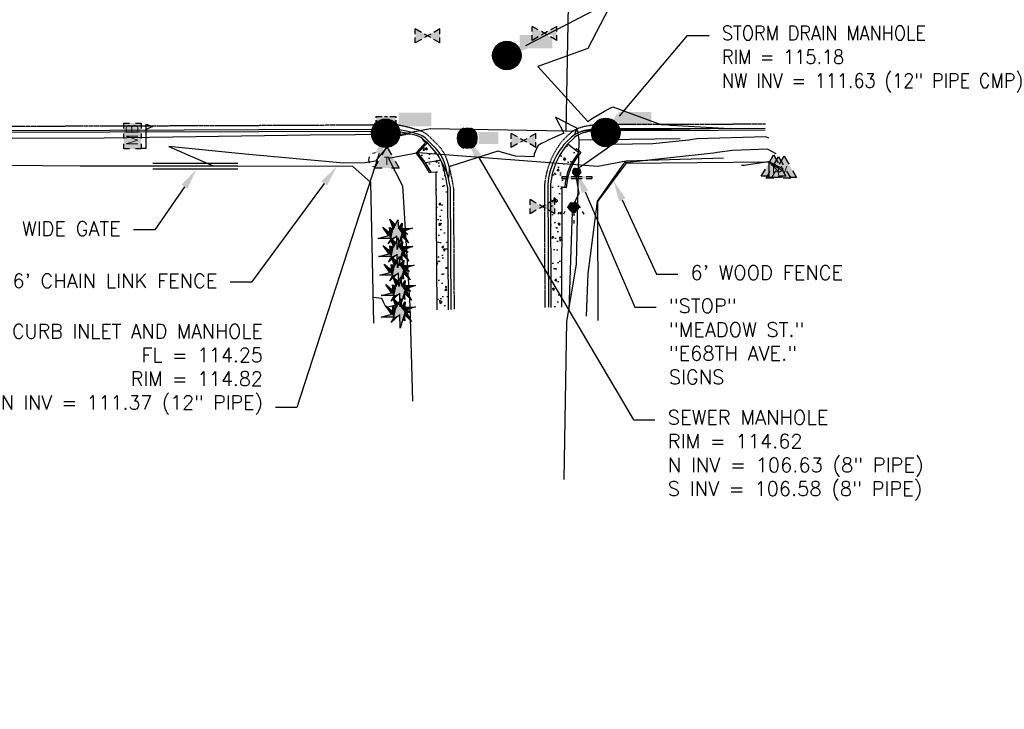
# Model space of a CAD drawing. Header units: feet. Extents: x 351431 to 355879, y 310968 to 329728.
# Tile 87 of 254: x 354027 to 354373, y 318815 to 319057. Entities that reach past the tile are written whole.
import ezdxf
from ezdxf.enums import TextEntityAlignment as Align

# ---------------------------------------------------------------- set-up
doc = ezdxf.new("R2010")
doc.units = ezdxf.units.FT
doc.header["$MEASUREMENT"] = 0
doc.linetypes.add('D25', pattern=[0.375, 0.25, -0.125])
for name, color, linetype in [('EHYSC', 161, 'Continuous'), ('ELIF', 153, 'LINKFENCE'), ('ELTCH-EG2', 253, 'Continuous'), ('ELTCN-EG2', 251, 'Continuous'), ('ELUG', 153, 'EGASRT'), ('ELUTU', 153, 'UT'), ('ELYCB-BACK', 5, 'Continuous'), ('ELYCB-FL', 2, 'Continuous'), ('ELYSP', 1, 'D25'), ('ELYSW-BACK', 2, 'Continuous'), ('ESFS', 153, 'Continuous'), ('ESIM', 153, 'Continuous'), ('ESIO', 4, 'Continuous'), ('ESMask', 155, 'Continuous'), ('ESUD', 5, 'Continuous'), ('ESUS', 5, 'Continuous'), ('ESUT', 2, 'Continuous'), ('ESUU', 13, 'Continuous'), ('ESUV', 13, 'Continuous'), ('ESUW', 5, 'Continuous'), ('ETFS', 6, 'Continuous'), ('ETIF', 4, 'Continuous'), ('ETUD', 4, 'Continuous'), ('ETUS', 2, 'Continuous')]:
    doc.layers.add(name, color=color, linetype=linetype)
doc.styles.add('ANNO-TOPO', font='simplex.shx')
doc.styles.add('L60', font='simplex', dxfattribs={"height": 2.4})
doc.styles.add('L80', font='simplex', dxfattribs={"height": 4})
doc.styles.add('ROMANSM', font='romansm.shx')
doc.linetypes.add('EGASRT', pattern='A,0.15,-0.07,0.15,-0.04,["G",ROMANSM,S=0.08,R=0,X=-0.005,Y=-0.04],-0.12,0.15,-0.07,0.15,-0.04,[")",ROMANSM,S=0.08,R=0,X=-0.09,Y=-0.04],-0.075', length=1.015)
doc.linetypes.add('LINKFENCE', pattern='A,0.25,-0.08,0.25,-0.08,["X",ROMANSM,S=0.08,R=0,X=-0.004,Y=-0.04],-0.12', length=0.78)
doc.linetypes.add('UT', pattern='A,0.25,-0.07,0.07,-0.07,0.07,-0.07,0.25,-0.08,["UT",ROMANSM,S=0.08,R=0,X=-0.04,Y=-0.04],-0.15', length=1.08)
pattern_1 = [(100, (353541.11, 313815.434), (5.091169, 5.091169), [0.75, -8.25]), (45, (353541.11, 313815.434), (-6.654002, 3.772101), [0.6, -6.6]), (150.4514, (353541.5345, 313815.858), (-1.562827, 8.863271), [0.637402, -7.011421]), (96.1842, (353539.578, 313816.719), (8.128042, 7.111605), [1.125, -12.375]), (146.6356, (353540.256, 313817.312), (-1.45428, 13.42144), [0.956103, -10.51713]), (41.1842, (353539.578, 313816.719), (-1.45429, 13.42144), [0.9, -9.9]), (71, (353540.604, 313817.164), (6.921084, 1.984589), [0.75, -8.25]), (16, (353540.604, 313817.164), (-3.990971, 6.525078), [0.6, -6.6]), (121.4514, (353541.181, 313817.3295), (2.93012, 8.509665), [0.637402, -7.011421]), (87.5, (353541.1103, 313815.4339), (-2.4719528, 2.2329503), [0, -6.52, 0, -6.7, 0, -6.625]), (57.5, (353541.1103, 313815.434), (-1.3303906, 4.5504592), [0, -3.82, 0, -6.37, 0, -2.525]), (17.5, (353539.677, 313813.7256), (3.6041248, 3.9443372), [0, -2.5, 0, -7.8, 0, -10.35]), (7.5, (353539.034, 313812.9595), (2.9817998, 5.1109277), [0, -3.25, 0, -5.18, 0, -7.35])]

# ---------------------------------------------------------------- blocks, each defined once
blk = doc.blocks.new('ESUFHYDRANT')
at = {"layer": 'ESMask'}
h = blk.add_hatch(color=256, dxfattribs=at)
edge = h.paths.add_edge_path()
edge.add_arc((0, 0), 0.0366, 0, 360)
for p, q in [((-0.0338, 0.0139), (-0.0451, -0.0039)), ((0.0338, 0.0139), (0.0451, -0.0039)), ((-0.0607, -0.0286), (-0.072, -0.0464)), ((0.0011, -0.0366), (0.0011, -0.0603)), ((0.0607, -0.0286), (0.072, -0.0464)), ((0.0011, -0.0895), (0.0011, -0.1132))]:
    blk.add_line(p, q)
for start, end in [(113.50274, 198.71626), (341.52342, 67.39151), (244.79631, 295.44337)]:
    blk.add_arc((0, 0), 0.0366, start, end)
blk = doc.blocks.new('ESUANCHOR')
for start, end in [(155, 205), (90, 115), (245, 270)]:
    blk.add_arc((0, 0), 0.0492, start, end)
blk = doc.blocks.new('ESUTPED')
for points in [[(-0.0325, 0.0438), (0, 0.1), (0.0325, 0.0438)], [(-0.0325, -0.05), (-0.0866, -0.05), (-0.058, -0.0005)], [(0.058, -0.0005), (0.0866, -0.05), (0.0325, -0.05)]]:
    blk.add_lwpolyline(points)
at = {"layer": 'ESMask'}
blk.add_solid([(-0.0866, -0.05), (0, 0.1), (0.0866, -0.05)], dxfattribs=at)
at = {"style": 'L60'}
blk.add_text('T', height=0.0528, dxfattribs=at).set_placement((0, -0.0001), align=Align.MIDDLE)
blk = doc.blocks.new('ESUVALVE')
for p, q in [((-0.0866, 0.0124), (-0.0866, 0.0495)), ((-0.0433, 0.0247), (-0.0866, 0.0495)), ((0.0217, -0.0124), (-0.0217, 0.0124)), ((0.0217, 0.0124), (-0.0217, -0.0124)), ((0.0866, 0.0495), (0.0433, 0.0247)), ((0.0866, 0.0124), (0.0866, 0.0495)), ((-0.0866, -0.0495), (-0.0866, -0.0124)), ((-0.0433, -0.0247), (-0.0866, -0.0495)), ((0.0866, -0.0495), (0.0433, -0.0247)), ((0.0866, -0.0495), (0.0866, -0.0124))]:
    blk.add_line(p, q)
at = {"layer": 'ESMask'}
blk.add_solid([(-0.0866, -0.0495), (-0.0866, 0.0495), (0.0866, 0.0495), (0.0866, -0.0495)], dxfattribs=at)
blk = doc.blocks.new('ESUVPED')
for points in [[(-0.0325, 0.0443), (-0.0001, 0.1005), (0.0324, 0.0443)], [(-0.0325, -0.0495), (-0.0866, -0.0495), (-0.0581, 0)], [(0.0579, 0), (0.0865, -0.0495), (0.0324, -0.0495)]]:
    blk.add_lwpolyline(points)
at = {"layer": 'ESMask'}
blk.add_solid([(-0.0866, -0.0495), (-0.0001, 0.1005), (0.0865, -0.0495)], dxfattribs=at)
at = {"style": 'L60'}
blk.add_text('V', height=0.0528, dxfattribs=at).set_placement((-0.0005, 0.0043), align=Align.MIDDLE)
blk = doc.blocks.new('ESUMHOLE')
at = {"ltscale": 0.5}
for radius in [0.1, 0.057]:
    blk.add_circle((0, 0), radius, dxfattribs=at)
at = {"layer": 'ESMask', "const_width": 0.1}
blk.add_lwpolyline([(-0.05, 0, 1), (0.05, 0, 1)], format="xyb", close=True, dxfattribs=at)
at = {"layer": 'ESMask', "color": 155}
blk.add_solid([(0.0899, 0.0499), (0.0899, 0.1445), (0.3206, 0.0499), (0.3206, 0.1445)], dxfattribs=at)
blk = doc.blocks.new('ESUSMHOLE')
for radius, start, end in [(0.0738, 110, 160), (0.0738, 20, 70), (0.0492, 155, 205), (0.0492, 65, 115), (0.0492, 335, 25), (0.0738, 200, 250), (0.0492, 245, 295), (0.0738, 290, 340)]:
    blk.add_arc((0, 0), radius, start, end)
at = {"layer": 'ESMask', "const_width": 0.0738}
blk.add_lwpolyline([(-0.0369, 0, 1), (0.0369, 0, 1)], format="xyb", close=True, dxfattribs=at)
at = {"layer": 'ESMask'}
blk.add_solid([(0.0796, -0.0411), (0.0796, 0.0441), (0.2186, -0.0411), (0.2186, 0.0441)], dxfattribs=at)
blk = doc.blocks.new('ESUDCI')
for p, q in [((-0.0684, 0.0831), (-0.0684, 0.0912)), ((-0.0684, 0.0912), (-0.0263, 0.0912)), ((-0.0101, 0.0912), (0.0101, 0.0912)), ((0.0263, 0.0912), (0.0684, 0.0912)), ((0.0684, 0.0912), (0.0684, 0.0831)), ((-0.0684, 0.0243), (-0.0684, 0.0669)), ((-0.0595, 0.0602), (-0.0684, 0.0602)), ((-0.0628, 0.0301), (-0.0684, 0.0301)), ((-0.0684, 0), (-0.0684, 0.0081)), ((-0.0263, 0), (-0.0684, 0)), ((-0.0263, 0.0301), (-0.0499, 0.0301)), ((-0.0231, 0.0602), (-0.0466, 0.0602)), ((0.0101, 0.0301), (-0.0134, 0.0301)), ((0.0134, 0.0602), (-0.0101, 0.0602)), ((0.0101, 0), (-0.0101, 0)), ((0.0466, 0.0301), (0.0231, 0.0301)), ((0.0499, 0.0602), (0.0263, 0.0602)), ((0.0684, 0.0301), (0.0595, 0.0301)), ((0.0684, 0.0602), (0.0628, 0.0602)), ((0.0684, 0.0669), (0.0684, 0.0243)), ((0.0684, 0.0081), (0.0684, 0)), ((0.0684, 0), (0.0263, 0))]:
    blk.add_line(p, q)
at = {"layer": 'ESMask'}
blk.add_solid([(-0.0684, 0), (-0.0684, 0.0912), (0.0684, 0), (0.0684, 0.0912)], dxfattribs=at)
blk = doc.blocks.new('ESIPUBSIGN')
at = {"layer": 'ESMask'}
h = blk.add_hatch(color=256, dxfattribs=at)
edge = h.paths.add_edge_path()
edge.add_arc((0, 0), 0.03, 90, 450)
for p, q in [((-0.03, 0.1047), (-0.0447, 0.1047)), ((-0.0447, 0.1047), (-0.0447, 0.066)), ((-0.03, 0.1047), (-0.03, 0.066)), ((-0.0447, 0.0381), (-0.0447, -0.0393)), ((-0.03, 0.0381), (-0.03, -0.0393)), ((-0.0447, -0.0672), (-0.0447, -0.1059)), ((-0.03, -0.0672), (-0.03, -0.1059)), ((-0.03, -0.1059), (-0.0447, -0.1059))]:
    blk.add_line(p, q)
for start, end in [(144.23142, 216.35632), (17.97024, 107.04945), (253.53828, 340.78828)]:
    blk.add_arc((0, 0), 0.03, start, end)
blk.add_solid([(-0.0447, -0.1059), (-0.03, -0.1059), (-0.0447, 0.1047), (-0.03, 0.1047)], dxfattribs=at)
blk = doc.blocks.new('ESICTREE')
blk.add_lwpolyline([(-0.0228, 0.0326), (0.0086, 0.0955), (0.012, 0.0318), (0.0384, 0.0707), (0.0368, 0.0342), (0.1121, 0.0359), (0.0509, 0.0144), (0.0782, -0.0055), (0.036, -0.003), (0.0045, -0.1139), (0.002, -0.0179), (-0.0592, -0.0742), (-0.0369, -0.0353), (-0.1304, -0.0353), (-0.0584, -0.0162), (-0.0982, 0.0425), (-0.046, 0.0003), (-0.0493, 0.04)], close=True)
for points in [[(-0.0255, 0.0334), (-0.0485, 0.0988), (-0.0089, 0.0605)], [(0.0483, -0.0037), (0.084, -0.0667), (0.0324, -0.0157), (0.0368, -0.0626), (0.0245, -0.0432)]]:
    blk.add_lwpolyline(points)
at = {"layer": 'ESMask'}
for points in [[(-0.0255, 0.0334), (-0.0485, 0.0988), (-0.0228, 0.0326), (-0.0089, 0.0605)], [(-0.0228, 0.0326), (0.0086, 0.0955), (-0.0369, -0.0353), (0.002, -0.0179)], [(0.002, -0.0179), (0.0086, 0.0955), (0.036, -0.003), (0.012, 0.0318)], [(0.012, 0.0318), (0.0384, 0.0707), (0.036, -0.003), (0.0368, 0.0342)], [(-0.0369, -0.0353), (-0.0584, -0.0162), (-0.046, 0.0003), (-0.0982, 0.0425)], [(-0.046, 0.0003), (-0.0369, -0.0353), (-0.0493, 0.04), (-0.0228, 0.0326)], [(0.0368, 0.0342), (0.1121, 0.0359), (0.036, -0.003), (0.0509, 0.0144)], [(0.036, -0.003), (0.0509, 0.0144), (0.0782, -0.0055)], [(-0.0369, -0.0353), (-0.1304, -0.0353), (-0.0584, -0.0162)], [(-0.0369, -0.0353), (0.002, -0.0179), (-0.0592, -0.0742)], [(0.002, -0.0179), (0.036, -0.003), (0.0045, -0.1139)], [(0.0245, -0.0432), (0.0368, -0.0626), (0.0324, -0.0157)], [(0.0324, -0.0157), (0.036, -0.003), (0.084, -0.0667), (0.0483, -0.0037)]]:
    blk.add_solid(points, dxfattribs=at)
blk = doc.blocks.new('ESIMAIL')
for points in [[(-0.0603, 0.0542), (-0.0603, 0.0903), (-0.0205, 0.0903)], [(0.0204, 0.0903), (0.0602, 0.0903), (0.0602, 0.0542)], [(0.0602, -0.085), (0.0965, -0.085), (0.0965, 0.0843), (0.142, 0.0674), (0.0965, 0.0452)], [(-0.0603, -0.0181), (-0.0603, 0.0181)], [(0.0602, 0.0181), (0.0602, -0.0181)], [(-0.0603, -0.0903), (-0.0603, -0.0542)], [(0.0602, -0.0542), (0.0602, -0.0903), (0.0204, -0.0903)], [(-0.0205, -0.0903), (-0.0603, -0.0903)]]:
    blk.add_lwpolyline(points)
at = {"layer": 'ESMask'}
for points in [[(-0.0602, 0.0903), (-0.0602, -0.0904), (0.0601, 0.0903), (0.0608, -0.0911)], [(0.0965, 0.0452), (0.142, 0.0674), (0.0965, 0.0843), (0.0965, 0.0452)]]:
    blk.add_solid(points, dxfattribs=at)
at = {"style": 'L80'}
blk.add_text('MB', height=0.08, rotation=90, dxfattribs=at).set_placement((0.0368, -0.0688))

msp = doc.modelspace()

# ---------------------------------------------------------------- hatches: boundary and pattern name
at = {"layer": 'EHYSC'}
h = msp.add_hatch(dxfattribs=at)
h.set_pattern_fill('AR-CONC', color=256, style=0)
h.set_pattern_definition(pattern_1)
h.paths.add_polyline_path([(354177.97, 318955.01), (354174.01, 318954.96), (354173.6, 319003.19), (354171.83, 319003.31), (354169.74, 319006.79), (354167.2, 319010.03), (354170.54, 319013.6), (354171.36, 319012.63), (354172.92, 319010.89), (354173.64, 319010.02), (354174.32, 319009.09), (354174.63, 319008.59), (354174.93, 319008.05), (354175.21, 319007.47), (354175.55, 319006.64), (354175.87, 319005.74), (354176.16, 319004.78), (354176.68, 319002.81), (354177.09, 319000.92), (354177.4, 318999.32), (354177.65, 318997.8)])
h = msp.add_hatch(dxfattribs=at)
h.set_pattern_fill('AR-CONC', color=256, style=0)
h.set_pattern_definition(pattern_1)
edge = h.paths.add_edge_path()
edge.add_line((354217.63, 318955.94), (354213.86, 318955.81))
edge.add_line((354213.86, 318955.81), (354213.7, 318997.91))
edge.add_line((354213.7, 318997.91), (354214.66, 319001.63))
edge.add_line((354214.66, 319001.63), (354215.3, 319003.89))
edge.add_line((354215.3, 319003.89), (354216.02, 319006.27))
edge.add_line((354216.02, 319006.27), (354216.79, 319008.54))
edge.add_line((354216.79, 319008.54), (354217.18, 319009.56))
edge.add_line((354217.18, 319009.56), (354217.33, 319009.91))
edge.add_line((354217.33, 319009.91), (354217.65, 319010.56))
edge.add_line((354217.65, 319010.56), (354218.01, 319011.14))
edge.add_line((354218.01, 319011.14), (354218.41, 319011.68))
edge.add_line((354218.41, 319011.68), (354218.85, 319012.2))
edge.add_line((354218.85, 319012.2), (354219.86, 319013.26))
edge.add_line((354219.86, 319013.26), (354223.67, 319010.17))
edge.add_arc((354239.53, 318996.69), 20.81, 139.6297, 176.6693)
edge.add_line((354218.75, 318997.9), (354217.73, 318997.86))
edge.add_line((354217.73, 318997.86), (354217.63, 318955.94))

# ---------------------------------------------------------------- linework, layer by layer
at = {"layer": 'ELIF', "flags": 128}
for points in [[(354074.1, 319005.36), (354048.62, 319005.45), (354008.85, 319005.75), (353956.78, 319005.62), (353938.54, 319004.85), (353938.91, 318981.4), (353939.17, 318964.67), (353908.23, 318962.07), (353869.65, 318957.1)], [(354103.98, 319006.39), (354074.1, 319006.36)], [(354103.98, 319005.39), (354074.1, 319005.36)], [(354103.98, 319004.39), (354074.1, 319004.36)], [(354151.73, 318950.26), (354150.6, 318999.66), (354144.33, 319005.3), (354103.98, 319005.39)], [(354295.18, 319001.4), (354290.5, 319001.59), (354290.53, 319006.8), (354240.26, 319006.34), (354230.22, 318993.03), (354230.37, 318951.19)]]:
    msp.add_lwpolyline(points, dxfattribs=at)
at = {"layer": 'ELTCH-EG2', "flags": 128}
for points, elevation in [([(354290.45, 319015.21), (354289.4, 319015.74), (354265.08, 319014.94), (354262.86, 319014.62), (354262.29, 319014.56), (354249.69, 319013.18), (354235.45, 319013.03), (354233.76, 319011.7), (354225.07, 319005.61), (354223.19, 319004.54), (354223.05, 319004.33), (354222.93, 319004.13), (354222.83, 319003.94), (354222.75, 319003.77), (354222.68, 319003.6), (354222.63, 319003.44), (354222.58, 319003.3), (354222.55, 319003.16), (354222.53, 319003.03), (354222.52, 319002.91), (354222.51, 319002.79), (354222.52, 319002.68), (354223.75, 318995.86), (354221.63, 318991.52), (354221.51, 318991.51), (354221.28, 318986.19), (354220.2, 318954.98)], 116), ([(354293.04, 319009.76), (354289.96, 319011.32), (354277.65, 319010.92), (354272.33, 319010.15), (354270.96, 319010), (354240.78, 319006.71), (354240, 319006.7), (354239.9, 319006.63), (354239.22, 319006.15), (354230.14, 318993.16), (354230.15, 318993.06), (354230.13, 318993.01), (354226.82, 318967.78), (354226.29, 318952.71)], 117), ([(354295.63, 319004.3), (354290.51, 319006.91), (354290.22, 319006.9), (354281.81, 319005.69), (354280.78, 319005.58)], 118), ([(354293.26, 319003.39), (354293.47, 319003.84), (354290.93, 319006.42), (354295.22, 319003.86), (354294.03, 319003.31), (354293.26, 319003.39)], 118), ([(354162.83, 318954.32), (354160.78, 318956.83), (354156.08, 318955.78), (354155.16, 318957.72), (354154.55, 318959.01), (354151.52, 318959.27)], 116)]:
    msp.add_lwpolyline(points, dxfattribs=dict(at, elevation=elevation))
at = {"layer": 'ELTCN-EG2', "elevation": 115, "flags": 128}
msp.add_lwpolyline([(354234.1, 319060.61), (354226.82, 319046.73), (354209.36, 319040.42), (354226.84, 319021.12), (354228.2, 319022), (354230.68, 319023.51), (354232.73, 319024.68), (354234.28, 319025.52), (354235.61, 319026.2), (354252.55, 319019.98), (354255.05, 319019.91), (354256, 319019.78), (354276.85, 319018.59), (354262.8, 319018.42), (354256.07, 319018.31), (354247.44, 319018.06), (354232.38, 319018.09), (354231.9, 319018.14), (354231.21, 319018.14), (354230.72, 319018.14), (354230.08, 319018.12), (354229.48, 319018.11), (354228.84, 319018.06), (354228, 319018.03), (354227.47, 319017.96), (354226.45, 319017.86), (354226.26, 319017.83), (354225.7, 319017.74), (354225.55, 319017.71), (354224.98, 319017.59), (354224.88, 319017.56), (354224.32, 319017.41), (354224.22, 319017.36), (354223.37, 319017.04), (354223.32, 319017), (354222.52, 319016.6), (354222.33, 319016.48), (354222.41, 319016.67), (354222.46, 319016.8), (354222.67, 319017.57), (354223.09, 319018.34), (354223.12, 319018.43), (354223.21, 319018.53), (354222.5, 319018.92), (354218.43, 319021.08), (354215.45, 319022.6), (354218.48, 319016.93), (354216.9, 319016.28), (354215.53, 319015.66), (354212.94, 319014.54), (354212.06, 319014.1), (354210.56, 319013.3), (354209.43, 319012.64), (354209.12, 319012.1), (354208.71, 319011.28), (354208.36, 319010.44), (354208.07, 319009.59), (354207.84, 319008.72), (354201.48, 319008.96), (354195.26, 319010.69), (354178.77, 319005.44), (354178.21, 319005.05), (354178.14, 319004.01), (354178.11, 319003.34), (354178.03, 319002.54), (354177.94, 319001.3), (354177.32, 319003.03), (354177, 319003.74), (354176.5, 319004.96), (354176.2, 319005.57), (354176.07, 319005.87), (354175.68, 319006.59), (354175.63, 319006.7), (354175.3, 319007.25), (354175.13, 319007.38), (354169.89, 319006.56), (354169.82, 319006.61), (354169.73, 319006.78), (354167.62, 319009.3), (354167.05, 319010.04), (354167.66, 319010.71), (354170.29, 319013.45), (354170.17, 319013.54), (354169.91, 319013.67), (354169.6, 319013.99), (354168.68, 319015.14), (354168.51, 319015.3), (354168.31, 319015.47), (354168.29, 319015.48), (354167.88, 319015.72), (354167.87, 319015.73), (354167.64, 319015.82), (354167.61, 319015.83), (354166.26, 319016.25), (354166.21, 319016.26), (354164.75, 319016.62), (354164.67, 319016.62), (354163.28, 319016.64), (354162.71, 319016.41), (354159.27, 319015.72), (354152.65, 319007.58), (354152.24, 319007.2), (354148.61, 319006.54), (354141.13, 319006.48), (354106.49, 319009.6), (354079.72, 319012.31), (354095.52, 319005.38)], dxfattribs=at)
at = {"layer": 'ELUG', "flags": 128}
for points in [[(354220.88, 319084.84), (354220.1, 319068.27), (354219.19, 319017.7), (354223.2, 319017.97), (354223.74, 319014.65), (354222.72, 318970.97), (354219.34, 318950.94), (354218.44, 318895.45)], [(354219.19, 319017.7), (354171.51, 319018.51), (354161.23, 319016.51), (354129.3, 319016.27), (354057.05, 319015.23), (353966.05, 319014.98), (353920.01, 319014.08)], [(354223.74, 319014.65), (354259.3, 319015.06)]]:
    msp.add_lwpolyline(points, dxfattribs=at)
at = {"layer": 'ELUTU', "flags": 128}
msp.add_lwpolyline([(354274.46, 319008.17), (354240.29, 319007.18), (354230.41, 319005.32), (354167.35, 319010.04), (354156.82, 319008.09), (354161.78, 318998.45), (354164.38, 318956.38), (354165.32, 318922.98)], dxfattribs=at)
at = {"layer": 'ELYCB-BACK', "flags": 128}
for points in [[(354177.97, 318955.01), (354177.65, 318997.8), (354177.4, 318999.32), (354177.09, 319000.92), (354176.68, 319002.81), (354176.16, 319004.78), (354175.87, 319005.74), (354175.55, 319006.64), (354175.21, 319007.47), (354174.93, 319008.05), (354174.63, 319008.59), (354174.32, 319009.09), (354173.64, 319010.02), (354172.92, 319010.89), (354171.36, 319012.63), (354170.54, 319013.6), (354170.42, 319013.71), (354170.11, 319013.9), (354169.71, 319014.22), (354168.67, 319015.18), (354168.3, 319015.46), (354167.87, 319015.7), (354167.63, 319015.79), (354166.22, 319016.24), (354164.67, 319016.64), (354163.11, 319016.98), (354159.92, 319017.58), (354111.18, 319017.49), (354059.02, 319017.29), (354009.21, 319017.2)], [(354171.23, 319003.2), (354169.28, 319006.43), (354166.54, 319010.09), (354169.03, 319012.73), (354170.11, 319013.9)], [(354222.84, 319011.58), (354222.48, 319011.13)], [(354171.23, 319003.2), (354171.83, 319003.31)], [(354219.27, 318997.82), (354218.75, 318997.9)]]:
    msp.add_lwpolyline(points, dxfattribs=at)
for points in [[(354289.12, 319018), (354256.08, 319017.82), (354231.94, 319017.91), (354230.78, 319017.87), (354229.57, 319017.78), (354228.13, 319017.63), (354226.62, 319017.4), (354225.89, 319017.24), (354225.2, 319017.06), (354224.57, 319016.85), (354223.69, 319016.45), (354222.91, 319015.99), (354222.2, 319015.47), (354221.54, 319014.9), (354219.86, 319013.26, 0.169587), (354213.7, 318997.91), (354213.86, 318955.81)], [(354222.84, 319011.58), (354224.37, 319010.16, 0.170356), (354219.27, 318997.82)]]:
    msp.add_lwpolyline(points, format="xyb", dxfattribs=at)
at = {"layer": 'ELYCB-FL', "flags": 128}
msp.add_lwpolyline([(354178.92, 318955.13), (354178.6, 318997.78), (354178.32, 318999.4), (354177.98, 319001.1), (354177.52, 319003.1), (354176.95, 319005.2), (354176.63, 319006.22), (354176.28, 319007.18), (354175.91, 319008.05), (354175.62, 319008.63), (354175.31, 319009.17), (354174.99, 319009.68), (354174.3, 319010.61), (354173.56, 319011.48), (354171.01, 319014.08), (354170.13, 319014.96), (354169.69, 319015.34), (354169.23, 319015.68), (354168.74, 319015.99), (354168.19, 319016.26), (354167.89, 319016.38), (354167.21, 319016.62), (354165.68, 319017.07), (354164.07, 319017.46), (354162.54, 319017.78), (354160.03, 319018.24), (354111.23, 319018.15), (354059.03, 319017.94), (354009.25, 319017.84)], dxfattribs=at)
msp.add_lwpolyline([(354289.15, 319018.62), (354256.07, 319018.53), (354233.29, 319018.45), (354231.82, 319018.52), (354230.64, 319018.48), (354229.4, 319018.4), (354227.93, 319018.26), (354226.39, 319018.03), (354225.64, 319017.87), (354224.94, 319017.69), (354224.29, 319017.48), (354223.35, 319017.07), (354222.51, 319016.6), (354221.75, 319016.07), (354221.03, 319015.49), (354219.21, 319013.8, 0.18131), (354212.78, 318997.97), (354212.99, 318955.87)], format="xyb", dxfattribs=at)
at = {"layer": 'ELYSP', "flags": 128}
for points in [[(354180.01, 318955.19), (354179.77, 318997.72), (354179.47, 318999.48), (354179.1, 319001.34), (354178.61, 319003.53), (354178, 319005.83), (354177.66, 319006.94), (354177.29, 319007.99), (354176.9, 319008.95), (354176.61, 319009.54), (354176.31, 319010.09), (354176, 319010.6), (354175.31, 319011.55), (354174.56, 319012.42), (354172, 319015.05), (354171.03, 319016.01), (354170.54, 319016.43), (354170.04, 319016.8), (354169.5, 319017.14), (354168.89, 319017.45), (354168.57, 319017.59), (354167.82, 319017.87), (354166.15, 319018.4), (354164.4, 319018.87), (354162.72, 319019.27), (354159.97, 319019.86), (354111.03, 319019.61), (354059.01, 319019.42), (354009.29, 319019.29), (353957.51, 319019.08), (353912.48, 319018.84), (353864.87, 319018.61), (353818.77, 319018.5), (353768.64, 319018.47), (353728.81, 319018.43), (353684.15, 319018.3, 0.391385), (353659.71, 318991.28), (353663.75, 318945.07), (353668.05, 318894.55), (353672.64, 318840.34), (353673.67, 318835.78), (353676.94, 318828.64), (353689, 318819.97), (353734.01, 318815.63), (353759.24, 318814.78)], [(354289.26, 319020.14), (354255.98, 319019.97), (354231.79, 319020), (354230.5, 319019.93), (354229.15, 319019.81), (354227.54, 319019.62), (354225.87, 319019.34), (354225.05, 319019.15), (354224.29, 319018.94), (354223.59, 319018.69), (354223.07, 319018.47), (354222.12, 319017.98), (354221.28, 319017.42), (354220.5, 319016.8), (354219.75, 319016.12), (354218.21, 319014.6, 0.162614), (354211.59, 318997.9), (354211.75, 318955.83)]]:
    msp.add_lwpolyline(points, format="xyb", dxfattribs=at)
at = {"layer": 'ELYSW-BACK', "flags": 128}
msp.add_lwpolyline([(354174.01, 318954.96), (354173.6, 319003.19), (354171.83, 319003.31), (354169.74, 319006.79), (354167.2, 319010.03), (354170.54, 319013.6)], dxfattribs=at)
msp.add_lwpolyline([(354219.86, 319013.26), (354223.67, 319010.17, 0.163038), (354218.75, 318997.9), (354217.73, 318997.86), (354217.63, 318955.94)], format="xyb", dxfattribs=at)
at = {"layer": 'ETFS', "linetype": 'ByBlock', "lineweight": -2}
msp.add_line((354243.31, 318955.89), (354250.81, 318955.89), dxfattribs=at)
msp.add_lwpolyline([(354225.89, 318996.4), (354243.31, 318955.89)], dxfattribs=at)
at = {"layer": 'ETFS'}
msp.add_solid([(354224.74, 318995.9), (354222.92, 319003.28), (354227.03, 318996.89)], dxfattribs=at)
at = {"layer": 'ETIF', "linetype": 'ByBlock', "lineweight": -2}
for p, q in [((354074.85, 318983.02), (354067.35, 318983.02)), ((354250.92, 318967.55), (354258.42, 318967.55)), ((354108.8, 318964.68), (354101.3, 318964.68))]:
    msp.add_line(p, q, dxfattribs=at)
for points in [[(354085.23, 318998.18), (354074.85, 318983.02)], [(354134.26, 318999.27), (354108.8, 318964.68)], [(354238.95, 318993.63), (354250.92, 318967.55)]]:
    msp.add_lwpolyline(points, dxfattribs=at)
at = {"layer": 'ETIF'}
for points in [[(354084.2, 318998.89), (354089.47, 319004.37), (354086.26, 318997.48)], [(354133.25, 319000.01), (354138.7, 319005.31), (354135.26, 318998.53)], [(354237.81, 318993.11), (354235.82, 319000.45), (354240.08, 318994.15)]]:
    msp.add_solid(points, dxfattribs=at)
at = {"layer": 'ETUD', "linetype": 'ByBlock', "lineweight": -2}
for p, q in [((354261.91, 319051.27), (354269.41, 319051.27)), ((354124.72, 318920.66), (354117.22, 318920.66))]:
    msp.add_line(p, q, dxfattribs=at)
for points in [[(354205.08, 319047.7), (354318.61, 319106.45)], [(354238, 319022.96), (354261.91, 319051.27)], [(354153.57, 319009.8), (354124.72, 318920.66)]]:
    msp.add_lwpolyline(points, dxfattribs=at)
at = {"layer": 'ETUD'}
for points in [[(354205.66, 319046.59), (354198.42, 319044.25), (354204.51, 319048.81)], [(354238.95, 319022.15), (354233.16, 319017.23), (354237.04, 319023.77)], [(354152.38, 319010.19), (354155.88, 319016.94), (354154.76, 319009.42)]]:
    msp.add_solid(points, dxfattribs=at)
at = {"layer": 'ETUS', "linetype": 'ByBlock', "lineweight": -2}
msp.add_line((354242.94, 318916.37), (354250.44, 318916.37), dxfattribs=at)
msp.add_lwpolyline([(354188.34, 319008.77), (354242.94, 318916.37)], dxfattribs=at)
at = {"layer": 'ETUS'}
msp.add_solid([(354187.26, 319008.14), (354184.52, 319015.23), (354189.41, 319009.41)], dxfattribs=at)

# ---------------------------------------------------------------- block references
at = {"layer": 'ESFS', "xscale": 50, "yscale": 50, "zscale": 50, "rotation": 90}
msp.add_blockref('ESIPUBSIGN', (354222.92, 319003.28), dxfattribs=at)
at = {"layer": 'ESIM', "xscale": 50, "yscale": 50, "zscale": 50}
msp.add_blockref('ESIMAIL', (354066.94, 319015.96), dxfattribs=at)
at = {"layer": 'ESIO', "xscale": 50, "yscale": 50, "zscale": 50}
for p in [(354159.73, 318981.83), (354159.85, 318975.45), (354160.28, 318968.88), (354160.78, 318961.75), (354160.78, 318954.21)]:
    msp.add_blockref('ESICTREE', p, dxfattribs=at)
at = {"layer": 'ESUD', "xscale": 50, "yscale": 50, "zscale": 50}
for name, p in [('ESUMHOLE', (354198.42, 319044.25)), ('ESUMHOLE', (354155.88, 319016.94)), ('ESUDCI', (354155.99, 319018.23)), ('ESUMHOLE', (354233.16, 319017.23))]:
    msp.add_blockref(name, p, dxfattribs=at)
at = {"layer": 'ESUS', "xscale": 50, "yscale": 50, "zscale": 50}
msp.add_blockref('ESUSMHOLE', (354184.52, 319015.23), dxfattribs=at)
at = {"layer": 'ESUT', "xscale": 50, "yscale": 50, "zscale": 50}
for p in [(354156.3, 319007.22), (354292.11, 319004.37), (354293.78, 319003.72)]:
    msp.add_blockref('ESUTPED', p, dxfattribs=at)
at = {"layer": 'ESUU', "xscale": 50, "yscale": 50, "zscale": 50}
msp.add_blockref('ESUANCHOR', (354152.33, 319007.61), dxfattribs=at)
at = {"layer": 'ESUV', "xscale": 50, "yscale": 50, "zscale": 50}
msp.add_blockref('ESUVPED', (354295.81, 319003.92), dxfattribs=at)
at = {"layer": 'ESUW', "xscale": 50, "yscale": 50, "zscale": 50}
for name, p in [('ESUVALVE', (354170.59, 319051.13)), ('ESUVALVE', (354211.62, 319052)), ('ESUVALVE', (354204.31, 319014.43)), ('ESUVALVE', (354210.93, 318991.19)), ('ESUFHYDRANT', (354221.86, 318990.93))]:
    msp.add_blockref(name, p, dxfattribs=at)

# ---------------------------------------------------------------- texts
at = {"layer": 'ETFS', "insert": (354255.31, 318958.89), "char_height": 5, "attachment_point": 1, "style": 'ANNO-TOPO'}
msp.add_mtext('"STOP"\\P"MEADOW ST."\\P"E68TH AVE."\\PSIGNS', dxfattribs=at)
at = {"layer": 'ETIF', "char_height": 5, "style": 'ANNO-TOPO'}
for s, insert, attachment_point in [("30' WIDE GATE", (354062.85, 318985.98), 3), ("6' WOOD FENCE", (354262.92, 318970.55), 1), ("6' CHAIN LINK FENCE", (354096.8, 318967.64), 3)]:
    msp.add_mtext(s, dxfattribs=dict(at, insert=insert, attachment_point=attachment_point))
at = {"layer": 'ETUD', "char_height": 5, "style": 'ANNO-TOPO'}
for s, insert, attachment_point in [('STORM DRAIN MANHOLE\\PRIM = 115.18\\PNW INV = 111.63 (12" PIPE CMP)', (354273.91, 319054.61), 1), ('CURB INLET AND MANHOLE\\PFL = 114.25\\PRIM = 114.82\\PN INV = 111.37 (12" PIPE)', (354112.72, 318949.95), 3)]:
    msp.add_mtext(s, dxfattribs=dict(at, insert=insert, attachment_point=attachment_point))
at = {"layer": 'ETUS', "insert": (354254.94, 318919.71), "char_height": 5, "attachment_point": 1, "style": 'ANNO-TOPO'}
msp.add_mtext('SEWER MANHOLE\\PRIM = 114.62 \\PN INV = 106.63 (8" PIPE)\\PS INV = 106.58 (8" PIPE)', dxfattribs=at)

doc.saveas('drawing.dxf')
